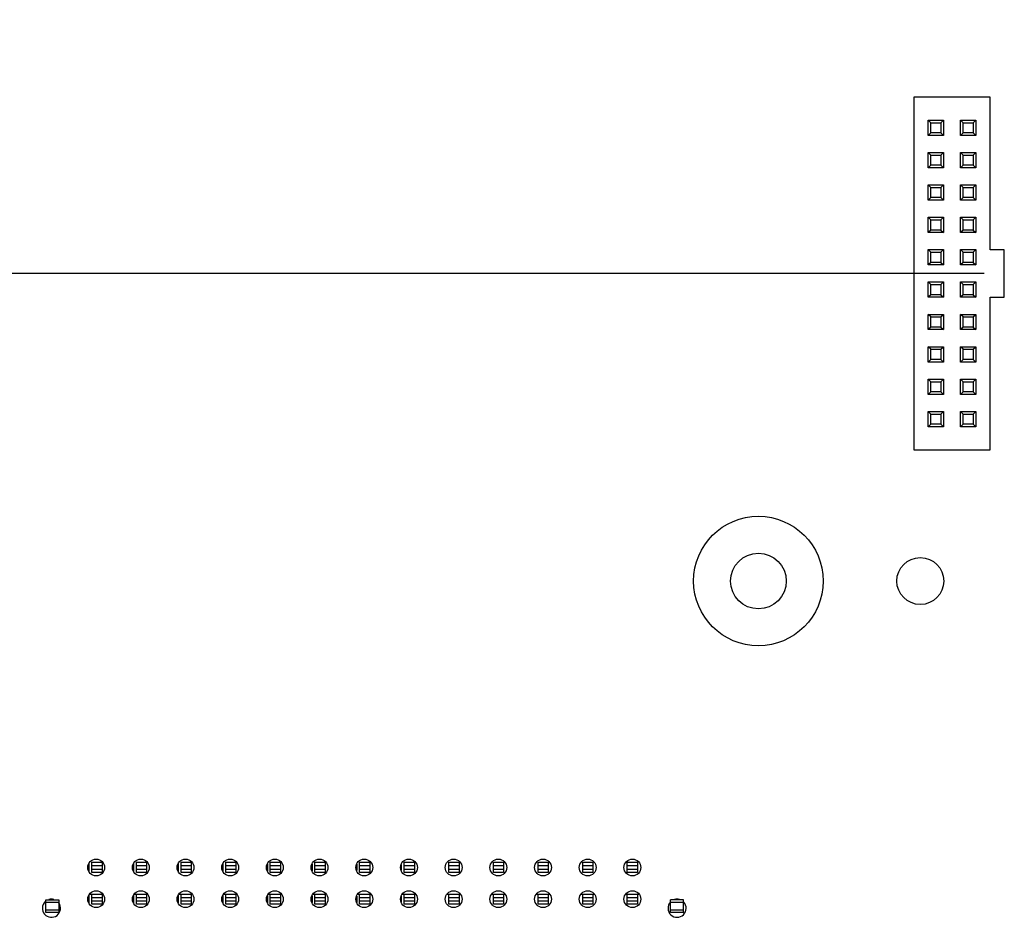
# Model space of a CAD drawing. Header units: inches. Extents: x 0 to 34, y 0 to 22.
# Tile 4 of 20: x 10.4 to 13.4, y 11.1 to 13.9. Entities that reach past the tile are written whole.
import ezdxf

# ---------------------------------------------------------------- set-up
doc = ezdxf.new("R2010")
doc.units = ezdxf.units.IN
doc.header["$LTSCALE"] = 1.87
doc.header["$MEASUREMENT"] = 0
doc.layers.get('0').update_dxf_attribs({"linetype": 'CONTINUOUS'})
for name, color, linetype in [('02___PRT_ALL_AXES', 7, 'CONTINUOUS'), ('03___PRT_ALL_CURVES', 7, 'CONTINUOUS'), ('DIMENSIONS', 7, 'CONTINUOUS')]:
    doc.layers.add(name, color=color, linetype=linetype)
doc.styles.get("Standard").update_dxf_attribs({"font": 'txt', "width": 0.8})
doc.dimstyles.new('DIMSTYLE_1', dxfattribs={"dimtxt": 0.125, "dimasz": 0.18, "dimexe": 0.125, "dimexo": 0.0625, "dimgap": 0.03125, "dimtad": 0, "dimtih": 1, "dimtoh": 1, "dimdec": 3, "dimzin": 4, "dimdsep": 46, "dimtxsty": 'STANDARD', "dimblk": '_FILLED', "dimblk1": '_FILLED', "dimblk2": '_FILLED', "dimcen": 0.09, "dimadec": 0, "dimazin": 0, "dimtp": 0.001, "dimtm": 0.001, "dimtfac": 1, "dimtdec": 3, "dimtofl": 0, "dimtmove": 0, "dimatfit": 3, "dimldrblk": '_FILLED', "dimfxl": 1, "dimtolj": 1, "dimtzin": 4, "dimarcsym": 0})

# ---------------------------------------------------------------- blocks, each defined once
blk = doc.blocks.new('*D5')
at = {"layer": 'DIMENSIONS', "color": 2, "linetype": 'CONTINUOUS'}
blk.add_line((13.3631, 13.1251), (8.3187, 13.1251), dxfattribs=at)
at = {"layer": 'DIMENSIONS', "color": 2, "linetype": 'CONTINUOUS', "insert": (8.2562, 13.1876), "char_height": 0.125, "width": 1.325, "attachment_point": 3, "line_spacing_factor": 0.9}
blk.add_mtext('3.350{\\Ftxt.shx;\\W1.000000;\\H0.125000; }[85.09]', dxfattribs=at)
blk = doc.blocks.new('_FILLED')
at = {"color": 0, "linetype": 'BYBLOCK'}
blk.add_solid([(0, 0), (-1, 0.174), (-1, -0.174)], dxfattribs=at)

msp = doc.modelspace()

# ---------------------------------------------------------------- linework, layer by layer
at = {"color": 7, "linetype": 'CONTINUOUS'}
for p, q in [((13.146, 13.6696), (13.146, 12.5806)), ((13.3823, 13.6696), (13.146, 13.6696)), ((13.3823, 13.1979), (13.3823, 13.6696)), ((13.1905, 13.5515), (13.1905, 13.5987)), ((13.1984, 13.5908), (13.1905, 13.5987)), ((13.1905, 13.5987), (13.2378, 13.5987)), ((13.1984, 13.5593), (13.1984, 13.5908)), ((13.1984, 13.5908), (13.2299, 13.5908)), ((13.2299, 13.5908), (13.2378, 13.5987)), ((13.2299, 13.5908), (13.2299, 13.5593)), ((13.2378, 13.5987), (13.2378, 13.5515)), ((13.2905, 13.5515), (13.2905, 13.5987)), ((13.2984, 13.5908), (13.2905, 13.5987)), ((13.2905, 13.5987), (13.3378, 13.5987)), ((13.2984, 13.5593), (13.2984, 13.5908)), ((13.2984, 13.5908), (13.3299, 13.5908)), ((13.3299, 13.5908), (13.3378, 13.5987)), ((13.3299, 13.5908), (13.3299, 13.5593)), ((13.3378, 13.5987), (13.3378, 13.5515)), ((13.1984, 13.5593), (13.1905, 13.5515)), ((13.2378, 13.5515), (13.1905, 13.5515)), ((13.2299, 13.5593), (13.1984, 13.5593)), ((13.2299, 13.5593), (13.2378, 13.5515)), ((13.2984, 13.5593), (13.2905, 13.5515)), ((13.3378, 13.5515), (13.2905, 13.5515)), ((13.3299, 13.5593), (13.2984, 13.5593)), ((13.3299, 13.5593), (13.3378, 13.5515)), ((13.1905, 13.4515), (13.1905, 13.4987)), ((13.1984, 13.4908), (13.1905, 13.4987)), ((13.1905, 13.4987), (13.2378, 13.4987)), ((13.1984, 13.4593), (13.1984, 13.4908)), ((13.1984, 13.4908), (13.2299, 13.4908)), ((13.2299, 13.4908), (13.2378, 13.4987)), ((13.2299, 13.4908), (13.2299, 13.4593)), ((13.2378, 13.4987), (13.2378, 13.4515)), ((13.2905, 13.4515), (13.2905, 13.4987)), ((13.2984, 13.4908), (13.2905, 13.4987)), ((13.2905, 13.4987), (13.3378, 13.4987)), ((13.2984, 13.4593), (13.2984, 13.4908)), ((13.2984, 13.4908), (13.3299, 13.4908)), ((13.3299, 13.4908), (13.3378, 13.4987)), ((13.3299, 13.4908), (13.3299, 13.4593)), ((13.3378, 13.4987), (13.3378, 13.4515)), ((13.1984, 13.4593), (13.1905, 13.4515)), ((13.2378, 13.4515), (13.1905, 13.4515)), ((13.2299, 13.4593), (13.1984, 13.4593)), ((13.2299, 13.4593), (13.2378, 13.4515)), ((13.2984, 13.4593), (13.2905, 13.4515)), ((13.3378, 13.4515), (13.2905, 13.4515)), ((13.3299, 13.4593), (13.2984, 13.4593)), ((13.3299, 13.4593), (13.3378, 13.4515)), ((13.1905, 13.3515), (13.1905, 13.3987)), ((13.1984, 13.3908), (13.1905, 13.3987)), ((13.1905, 13.3987), (13.2378, 13.3987)), ((13.1984, 13.3593), (13.1984, 13.3908)), ((13.1984, 13.3908), (13.2299, 13.3908)), ((13.2299, 13.3908), (13.2378, 13.3987)), ((13.2299, 13.3908), (13.2299, 13.3593)), ((13.2378, 13.3987), (13.2378, 13.3515)), ((13.2905, 13.3515), (13.2905, 13.3987)), ((13.2984, 13.3908), (13.2905, 13.3987)), ((13.2905, 13.3987), (13.3378, 13.3987)), ((13.2984, 13.3593), (13.2984, 13.3908)), ((13.2984, 13.3908), (13.3299, 13.3908)), ((13.3299, 13.3908), (13.3378, 13.3987)), ((13.3299, 13.3908), (13.3299, 13.3593)), ((13.3378, 13.3987), (13.3378, 13.3515)), ((13.1984, 13.3593), (13.1905, 13.3515)), ((13.2378, 13.3515), (13.1905, 13.3515)), ((13.2299, 13.3593), (13.1984, 13.3593)), ((13.2299, 13.3593), (13.2378, 13.3515)), ((13.2984, 13.3593), (13.2905, 13.3515)), ((13.3378, 13.3515), (13.2905, 13.3515)), ((13.3299, 13.3593), (13.2984, 13.3593)), ((13.3299, 13.3593), (13.3378, 13.3515)), ((13.1905, 13.2515), (13.1905, 13.2987)), ((13.1984, 13.2908), (13.1905, 13.2987)), ((13.1905, 13.2987), (13.2378, 13.2987)), ((13.1984, 13.2593), (13.1984, 13.2908)), ((13.1984, 13.2908), (13.2299, 13.2908)), ((13.2299, 13.2908), (13.2378, 13.2987)), ((13.2299, 13.2908), (13.2299, 13.2593)), ((13.2378, 13.2987), (13.2378, 13.2515)), ((13.2905, 13.2515), (13.2905, 13.2987)), ((13.2984, 13.2908), (13.2905, 13.2987)), ((13.2905, 13.2987), (13.3378, 13.2987)), ((13.2984, 13.2593), (13.2984, 13.2908)), ((13.2984, 13.2908), (13.3299, 13.2908)), ((13.3299, 13.2908), (13.3378, 13.2987)), ((13.3299, 13.2908), (13.3299, 13.2593)), ((13.3378, 13.2987), (13.3378, 13.2515)), ((13.1984, 13.2593), (13.1905, 13.2515)), ((13.2299, 13.2593), (13.1984, 13.2593)), ((13.2299, 13.2593), (13.2378, 13.2515)), ((13.2984, 13.2593), (13.2905, 13.2515)), ((13.3299, 13.2593), (13.2984, 13.2593)), ((13.3299, 13.2593), (13.3378, 13.2515)), ((13.2378, 13.2515), (13.1905, 13.2515)), ((13.3378, 13.2515), (13.2905, 13.2515)), ((13.1905, 13.1515), (13.1905, 13.1987)), ((13.1984, 13.1908), (13.1905, 13.1987)), ((13.1905, 13.1987), (13.2378, 13.1987)), ((13.2299, 13.1908), (13.2378, 13.1987)), ((13.2378, 13.1987), (13.2378, 13.1515)), ((13.2905, 13.1515), (13.2905, 13.1987)), ((13.2984, 13.1908), (13.2905, 13.1987)), ((13.2905, 13.1987), (13.3378, 13.1987)), ((13.3299, 13.1908), (13.3378, 13.1987)), ((13.3378, 13.1987), (13.3378, 13.1515)), ((13.4256, 13.1979), (13.3823, 13.1979)), ((13.4256, 13.0523), (13.4256, 13.1979)), ((13.1984, 13.1593), (13.1984, 13.1908)), ((13.1984, 13.1908), (13.2299, 13.1908)), ((13.2299, 13.1908), (13.2299, 13.1593)), ((13.2984, 13.1593), (13.2984, 13.1908)), ((13.2984, 13.1908), (13.3299, 13.1908)), ((13.3299, 13.1908), (13.3299, 13.1593)), ((13.1984, 13.1593), (13.1905, 13.1515)), ((13.2378, 13.1515), (13.1905, 13.1515)), ((13.2299, 13.1593), (13.1984, 13.1593)), ((13.2299, 13.1593), (13.2378, 13.1515)), ((13.2984, 13.1593), (13.2905, 13.1515)), ((13.3378, 13.1515), (13.2905, 13.1515)), ((13.3299, 13.1593), (13.2984, 13.1593)), ((13.3299, 13.1593), (13.3378, 13.1515)), ((13.1905, 13.0515), (13.1905, 13.0987)), ((13.1984, 13.0908), (13.1905, 13.0987)), ((13.1905, 13.0987), (13.2378, 13.0987)), ((13.1984, 13.0593), (13.1984, 13.0908)), ((13.1984, 13.0908), (13.2299, 13.0908)), ((13.2299, 13.0908), (13.2378, 13.0987)), ((13.2299, 13.0908), (13.2299, 13.0593)), ((13.2378, 13.0987), (13.2378, 13.0515)), ((13.2905, 13.0515), (13.2905, 13.0987)), ((13.2984, 13.0908), (13.2905, 13.0987)), ((13.2905, 13.0987), (13.3378, 13.0987)), ((13.2984, 13.0593), (13.2984, 13.0908)), ((13.2984, 13.0908), (13.3299, 13.0908)), ((13.3299, 13.0908), (13.3378, 13.0987)), ((13.3299, 13.0908), (13.3299, 13.0593)), ((13.3378, 13.0987), (13.3378, 13.0515)), ((13.1984, 13.0593), (13.1905, 13.0515)), ((13.2378, 13.0515), (13.1905, 13.0515)), ((13.2299, 13.0593), (13.1984, 13.0593)), ((13.2299, 13.0593), (13.2378, 13.0515)), ((13.2984, 13.0593), (13.2905, 13.0515)), ((13.3378, 13.0515), (13.2905, 13.0515)), ((13.3299, 13.0593), (13.2984, 13.0593)), ((13.3299, 13.0593), (13.3378, 13.0515)), ((13.3823, 12.5806), (13.3823, 13.0523)), ((13.3823, 13.0523), (13.4256, 13.0523)), ((13.1905, 12.9515), (13.1905, 12.9987)), ((13.1984, 12.9908), (13.1905, 12.9987)), ((13.1905, 12.9987), (13.2378, 12.9987)), ((13.1984, 12.9593), (13.1984, 12.9908)), ((13.1984, 12.9908), (13.2299, 12.9908)), ((13.2299, 12.9908), (13.2378, 12.9987)), ((13.2299, 12.9908), (13.2299, 12.9593)), ((13.2378, 12.9987), (13.2378, 12.9515)), ((13.2905, 12.9515), (13.2905, 12.9987)), ((13.2984, 12.9908), (13.2905, 12.9987)), ((13.2905, 12.9987), (13.3378, 12.9987)), ((13.2984, 12.9593), (13.2984, 12.9908)), ((13.2984, 12.9908), (13.3299, 12.9908)), ((13.3299, 12.9908), (13.3378, 12.9987)), ((13.3299, 12.9908), (13.3299, 12.9593)), ((13.3378, 12.9987), (13.3378, 12.9515)), ((13.1984, 12.9593), (13.1905, 12.9515)), ((13.2299, 12.9593), (13.1984, 12.9593)), ((13.2299, 12.9593), (13.2378, 12.9515)), ((13.2984, 12.9593), (13.2905, 12.9515)), ((13.3299, 12.9593), (13.2984, 12.9593)), ((13.3299, 12.9593), (13.3378, 12.9515)), ((13.2378, 12.9515), (13.1905, 12.9515)), ((13.3378, 12.9515), (13.2905, 12.9515)), ((13.1905, 12.8515), (13.1905, 12.8987)), ((13.1984, 12.8908), (13.1905, 12.8987)), ((13.1905, 12.8987), (13.2378, 12.8987)), ((13.2299, 12.8908), (13.2378, 12.8987)), ((13.2378, 12.8987), (13.2378, 12.8515)), ((13.2905, 12.8515), (13.2905, 12.8987)), ((13.2984, 12.8908), (13.2905, 12.8987)), ((13.2905, 12.8987), (13.3378, 12.8987)), ((13.3299, 12.8908), (13.3378, 12.8987)), ((13.3378, 12.8987), (13.3378, 12.8515)), ((13.1984, 12.8593), (13.1984, 12.8908)), ((13.1984, 12.8908), (13.2299, 12.8908)), ((13.2299, 12.8908), (13.2299, 12.8593)), ((13.2984, 12.8593), (13.2984, 12.8908)), ((13.2984, 12.8908), (13.3299, 12.8908)), ((13.3299, 12.8908), (13.3299, 12.8593)), ((13.1984, 12.8593), (13.1905, 12.8515)), ((13.2378, 12.8515), (13.1905, 12.8515)), ((13.2299, 12.8593), (13.1984, 12.8593)), ((13.2299, 12.8593), (13.2378, 12.8515)), ((13.2984, 12.8593), (13.2905, 12.8515)), ((13.3378, 12.8515), (13.2905, 12.8515)), ((13.3299, 12.8593), (13.2984, 12.8593)), ((13.3299, 12.8593), (13.3378, 12.8515)), ((13.1905, 12.7515), (13.1905, 12.7987)), ((13.1984, 12.7908), (13.1905, 12.7987)), ((13.1905, 12.7987), (13.2378, 12.7987)), ((13.1984, 12.7593), (13.1984, 12.7908)), ((13.1984, 12.7908), (13.2299, 12.7908)), ((13.2299, 12.7908), (13.2378, 12.7987)), ((13.2299, 12.7908), (13.2299, 12.7593)), ((13.2378, 12.7987), (13.2378, 12.7515)), ((13.2905, 12.7515), (13.2905, 12.7987)), ((13.2984, 12.7908), (13.2905, 12.7987)), ((13.2905, 12.7987), (13.3378, 12.7987)), ((13.2984, 12.7593), (13.2984, 12.7908)), ((13.2984, 12.7908), (13.3299, 12.7908)), ((13.3299, 12.7908), (13.3378, 12.7987)), ((13.3299, 12.7908), (13.3299, 12.7593)), ((13.3378, 12.7987), (13.3378, 12.7515)), ((13.1984, 12.7593), (13.1905, 12.7515)), ((13.2378, 12.7515), (13.1905, 12.7515)), ((13.2299, 12.7593), (13.1984, 12.7593)), ((13.2299, 12.7593), (13.2378, 12.7515)), ((13.2984, 12.7593), (13.2905, 12.7515)), ((13.3378, 12.7515), (13.2905, 12.7515)), ((13.3299, 12.7593), (13.2984, 12.7593)), ((13.3299, 12.7593), (13.3378, 12.7515)), ((13.1905, 12.6515), (13.1905, 12.6987)), ((13.1984, 12.6908), (13.1905, 12.6987)), ((13.1905, 12.6987), (13.2378, 12.6987)), ((13.1984, 12.6593), (13.1984, 12.6908)), ((13.1984, 12.6908), (13.2299, 12.6908)), ((13.2299, 12.6908), (13.2378, 12.6987)), ((13.2299, 12.6908), (13.2299, 12.6593)), ((13.2378, 12.6987), (13.2378, 12.6515)), ((13.2905, 12.6515), (13.2905, 12.6987)), ((13.2984, 12.6908), (13.2905, 12.6987)), ((13.2905, 12.6987), (13.3378, 12.6987)), ((13.2984, 12.6593), (13.2984, 12.6908)), ((13.2984, 12.6908), (13.3299, 12.6908)), ((13.3299, 12.6908), (13.3378, 12.6987)), ((13.3299, 12.6908), (13.3299, 12.6593)), ((13.3378, 12.6987), (13.3378, 12.6515)), ((13.1984, 12.6593), (13.1905, 12.6515)), ((13.2378, 12.6515), (13.1905, 12.6515)), ((13.2299, 12.6593), (13.1984, 12.6593)), ((13.2299, 12.6593), (13.2378, 12.6515)), ((13.2984, 12.6593), (13.2905, 12.6515)), ((13.3378, 12.6515), (13.2905, 12.6515)), ((13.3299, 12.6593), (13.2984, 12.6593)), ((13.3299, 12.6593), (13.3378, 12.6515)), ((13.146, 12.5806), (13.3823, 12.5806))]:
    msp.add_line(p, q, dxfattribs=at)
at = {"color": 6, "linetype": 'CONTINUOUS'}
for p, q in [((10.599, 11.3038), (10.599, 11.2771)), ((10.6078, 11.2751), (10.6078, 11.3066)), ((10.6078, 11.3066), (10.6393, 11.3066)), ((10.6078, 11.296), (10.6393, 11.296)), ((10.6078, 11.2856), (10.6393, 11.2856)), ((10.6393, 11.3066), (10.6393, 11.2751)), ((10.7368, 11.3036), (10.7368, 11.2773)), ((10.7456, 11.2751), (10.7456, 11.3066)), ((10.7456, 11.3066), (10.7771, 11.3066)), ((10.7456, 11.296), (10.7771, 11.296)), ((10.7456, 11.2856), (10.7771, 11.2856)), ((10.7771, 11.3066), (10.7771, 11.2751)), ((10.8746, 11.3033), (10.8746, 11.2776)), ((10.8834, 11.2751), (10.8834, 11.3066)), ((10.8834, 11.3066), (10.9149, 11.3066)), ((10.8834, 11.296), (10.9149, 11.296)), ((10.8834, 11.2856), (10.9149, 11.2856)), ((10.9149, 11.3066), (10.9149, 11.2751)), ((11.0124, 11.3025), (11.0124, 11.2783)), ((11.0212, 11.2751), (11.0212, 11.3066)), ((11.0212, 11.3066), (11.0527, 11.3066)), ((11.0212, 11.296), (11.0527, 11.296)), ((11.0212, 11.2856), (11.0527, 11.2856)), ((11.0527, 11.3066), (11.0527, 11.2751)), ((11.1501, 11.3017), (11.1501, 11.2791)), ((11.159, 11.2751), (11.159, 11.3066)), ((11.159, 11.3066), (11.1905, 11.3066)), ((11.159, 11.296), (11.1905, 11.296)), ((11.159, 11.2856), (11.1905, 11.2856)), ((11.1905, 11.3066), (11.1905, 11.2751)), ((11.2879, 11.301), (11.2879, 11.2799)), ((11.2968, 11.2751), (11.2968, 11.3066)), ((11.2968, 11.3066), (11.3283, 11.3066)), ((11.2968, 11.296), (11.3283, 11.296)), ((11.2968, 11.2856), (11.3283, 11.2856)), ((11.3283, 11.3066), (11.3283, 11.2751)), ((11.4257, 11.3002), (11.4257, 11.2806)), ((11.4346, 11.2751), (11.4346, 11.3066)), ((11.4346, 11.3066), (11.4661, 11.3066)), ((11.4346, 11.296), (11.4661, 11.296)), ((11.4346, 11.2856), (11.4661, 11.2856)), ((11.4661, 11.3066), (11.4661, 11.2751)), ((11.5635, 11.2994), (11.5635, 11.2814)), ((11.5724, 11.2751), (11.5724, 11.3066)), ((11.5724, 11.3066), (11.6039, 11.3066)), ((11.5724, 11.296), (11.6039, 11.296)), ((11.5724, 11.2856), (11.6039, 11.2856)), ((11.6039, 11.3066), (11.6039, 11.2751)), ((11.7102, 11.2751), (11.7102, 11.3066)), ((11.7102, 11.3066), (11.7417, 11.3066)), ((11.7102, 11.296), (11.7417, 11.296)), ((11.7102, 11.2856), (11.7417, 11.2856)), ((11.7417, 11.3066), (11.7417, 11.2751)), ((11.848, 11.2751), (11.848, 11.3066)), ((11.848, 11.3066), (11.8795, 11.3066)), ((11.848, 11.296), (11.8795, 11.296)), ((11.848, 11.2856), (11.8795, 11.2856)), ((11.8795, 11.3066), (11.8795, 11.2751)), ((11.9858, 11.2751), (11.9858, 11.3066)), ((11.9858, 11.3066), (12.0173, 11.3066)), ((11.9858, 11.296), (12.0173, 11.296)), ((11.9858, 11.2856), (12.0173, 11.2856)), ((12.0173, 11.3066), (12.0173, 11.2751)), ((12.1236, 11.2751), (12.1236, 11.3066)), ((12.1236, 11.3066), (12.1551, 11.3066)), ((12.1236, 11.296), (12.1551, 11.296)), ((12.1236, 11.2856), (12.1551, 11.2856)), ((12.1551, 11.3066), (12.1551, 11.2751)), ((12.2614, 11.2751), (12.2614, 11.3066)), ((12.2614, 11.3066), (12.2929, 11.3066)), ((12.2614, 11.296), (12.2929, 11.296)), ((12.2614, 11.2856), (12.2929, 11.2856)), ((12.2929, 11.3066), (12.2929, 11.2751)), ((10.6393, 11.2751), (10.6078, 11.2751)), ((10.7771, 11.2751), (10.7456, 11.2751)), ((10.9149, 11.2751), (10.8834, 11.2751)), ((11.0527, 11.2751), (11.0212, 11.2751)), ((11.1905, 11.2751), (11.159, 11.2751)), ((11.3283, 11.2751), (11.2968, 11.2751)), ((11.4661, 11.2751), (11.4346, 11.2751)), ((11.6039, 11.2751), (11.5724, 11.2751)), ((11.7417, 11.2751), (11.7102, 11.2751)), ((11.8795, 11.2751), (11.848, 11.2751)), ((12.0173, 11.2751), (11.9858, 11.2751)), ((12.1551, 11.2751), (12.1236, 11.2751)), ((12.2929, 11.2751), (12.2614, 11.2751)), ((10.4661, 11.1511), (10.4661, 11.1905)), ((10.4661, 11.1905), (10.5055, 11.1905)), ((10.5055, 11.1905), (10.5055, 11.1511)), ((10.599, 11.2058), (10.599, 11.1791)), ((10.6013, 11.2082), (10.6393, 11.2082)), ((10.6078, 11.1767), (10.6078, 11.2082)), ((10.6078, 11.1976), (10.6393, 11.1976)), ((10.6393, 11.2082), (10.6393, 11.1767)), ((10.7368, 11.2056), (10.7368, 11.1793)), ((10.7393, 11.2082), (10.7771, 11.2082)), ((10.7456, 11.1767), (10.7456, 11.2082)), ((10.7456, 11.1976), (10.7771, 11.1976)), ((10.7771, 11.2082), (10.7771, 11.1767)), ((10.8746, 11.2053), (10.8746, 11.1796)), ((10.8773, 11.2082), (10.9149, 11.2082)), ((10.8834, 11.1767), (10.8834, 11.2082)), ((10.8834, 11.1976), (10.9149, 11.1976)), ((10.9149, 11.2082), (10.9149, 11.1767)), ((11.0124, 11.2045), (11.0124, 11.1803)), ((11.0153, 11.2082), (11.0527, 11.2082)), ((11.0212, 11.1767), (11.0212, 11.2082)), ((11.0212, 11.1976), (11.0527, 11.1976)), ((11.0527, 11.2082), (11.0527, 11.1767)), ((11.1501, 11.2037), (11.1501, 11.1811)), ((11.1533, 11.2082), (11.1905, 11.2082)), ((11.159, 11.1767), (11.159, 11.2082)), ((11.159, 11.1976), (11.1905, 11.1976)), ((11.1905, 11.2082), (11.1905, 11.1767)), ((11.2879, 11.203), (11.2879, 11.1819)), ((11.2913, 11.2082), (11.3283, 11.2082)), ((11.2968, 11.1767), (11.2968, 11.2082)), ((11.2968, 11.1976), (11.3283, 11.1976)), ((11.3283, 11.2082), (11.3283, 11.1767)), ((11.4257, 11.2022), (11.4257, 11.1826)), ((11.4293, 11.2082), (11.4661, 11.2082)), ((11.4346, 11.1767), (11.4346, 11.2082)), ((11.4346, 11.1976), (11.4661, 11.1976)), ((11.4661, 11.2082), (11.4661, 11.1767)), ((11.5635, 11.2014), (11.5635, 11.1834)), ((11.5673, 11.2082), (11.6069, 11.2082)), ((11.5724, 11.1767), (11.5724, 11.2082)), ((11.5724, 11.1976), (11.6039, 11.1976)), ((11.6039, 11.2082), (11.6039, 11.1767)), ((11.7053, 11.2082), (11.7449, 11.2082)), ((11.7102, 11.1767), (11.7102, 11.2082)), ((11.7102, 11.1976), (11.7417, 11.1976)), ((11.7417, 11.2082), (11.7417, 11.1767)), ((11.8433, 11.2082), (11.8829, 11.2082)), ((11.848, 11.1767), (11.848, 11.2082)), ((11.848, 11.1976), (11.8795, 11.1976)), ((11.8795, 11.2082), (11.8795, 11.1767)), ((11.9813, 11.2082), (12.0209, 11.2082)), ((11.9858, 11.1767), (11.9858, 11.2082)), ((11.9858, 11.1976), (12.0173, 11.1976)), ((12.0173, 11.2082), (12.0173, 11.1767)), ((12.1193, 11.2082), (12.1589, 11.2082)), ((12.1236, 11.1767), (12.1236, 11.2082)), ((12.1236, 11.1976), (12.1551, 11.1976)), ((12.1551, 11.2082), (12.1551, 11.1767)), ((12.2573, 11.2082), (12.2969, 11.2082)), ((12.2614, 11.1767), (12.2614, 11.2082)), ((12.2614, 11.1976), (12.2929, 11.1976)), ((12.2929, 11.2082), (12.2929, 11.1767)), ((12.3952, 11.1511), (12.3952, 11.1905)), ((12.4346, 11.1905), (12.3952, 11.1905)), ((12.4346, 11.1511), (12.4346, 11.1905)), ((10.5055, 11.1826), (10.4661, 11.1826)), ((10.5055, 11.159), (10.4661, 11.159)), ((10.6078, 11.1872), (10.6393, 11.1872)), ((10.6393, 11.1767), (10.6078, 11.1767)), ((10.7456, 11.1872), (10.7771, 11.1872)), ((10.7771, 11.1767), (10.7456, 11.1767)), ((10.8834, 11.1872), (10.9149, 11.1872)), ((10.9149, 11.1767), (10.8834, 11.1767)), ((11.0212, 11.1872), (11.0527, 11.1872)), ((11.0527, 11.1767), (11.0212, 11.1767)), ((11.159, 11.1872), (11.1905, 11.1872)), ((11.1905, 11.1767), (11.159, 11.1767)), ((11.2968, 11.1872), (11.3283, 11.1872)), ((11.3283, 11.1767), (11.2968, 11.1767)), ((11.4346, 11.1872), (11.4661, 11.1872)), ((11.4661, 11.1767), (11.4346, 11.1767)), ((11.5724, 11.1872), (11.6039, 11.1872)), ((11.6039, 11.1767), (11.5724, 11.1767)), ((11.7102, 11.1872), (11.7417, 11.1872)), ((11.7417, 11.1767), (11.7102, 11.1767)), ((11.848, 11.1872), (11.8795, 11.1872)), ((11.8795, 11.1767), (11.848, 11.1767)), ((11.9858, 11.1872), (12.0173, 11.1872)), ((12.0173, 11.1767), (11.9858, 11.1767)), ((12.1236, 11.1872), (12.1551, 11.1872)), ((12.1551, 11.1767), (12.1236, 11.1767)), ((12.2614, 11.1872), (12.2929, 11.1872)), ((12.2929, 11.1767), (12.2614, 11.1767)), ((12.4346, 11.1826), (12.3952, 11.1826)), ((12.4346, 11.159), (12.3952, 11.159)), ((10.5055, 11.1511), (10.4661, 11.1511)), ((12.4346, 11.1511), (12.3952, 11.1511))]:
    msp.add_line(p, q, dxfattribs=at)
at = {"layer": '02___PRT_ALL_AXES', "color": 7, "linetype": 'CONTINUOUS'}
for centre, radius in [((12.6662, 12.1751), 0.086), ((13.1662, 12.1751), 0.0725), ((10.6211, 11.2904), 0.026), ((10.7591, 11.2904), 0.026), ((10.8971, 11.2904), 0.026), ((11.0351, 11.2904), 0.026), ((11.1731, 11.2904), 0.026), ((11.3111, 11.2904), 0.026), ((11.4491, 11.2904), 0.026), ((11.5871, 11.2904), 0.026), ((11.7251, 11.2904), 0.026), ((11.8631, 11.2904), 0.026), ((12.0011, 11.2904), 0.026), ((12.1391, 11.2904), 0.026), ((12.2771, 11.2904), 0.026), ((10.6211, 11.1924), 0.026), ((10.7591, 11.1924), 0.026), ((10.8971, 11.1924), 0.026), ((11.0351, 11.1924), 0.026), ((11.1731, 11.1924), 0.026), ((11.3111, 11.1924), 0.026), ((11.4491, 11.1924), 0.026), ((11.5871, 11.1924), 0.026), ((11.7251, 11.1924), 0.026), ((11.8631, 11.1924), 0.026), ((12.0011, 11.1924), 0.026), ((12.1391, 11.1924), 0.026), ((12.2771, 11.1924), 0.026)]:
    msp.add_circle(centre, radius, dxfattribs=at)
for centre, start, end in [((10.4831, 11.1644), 74.24, 105.76), ((12.4151, 11.1644), 74.24, 105.76), ((10.4831, 11.1644), 133.302, 35.4365), ((12.4151, 11.1644), 137.5932, 43.0192)]:
    msp.add_arc(centre, 0.028, start, end, dxfattribs=at)
at = {"layer": '03___PRT_ALL_CURVES', "color": 4, "linetype": 'CONTINUOUS'}
msp.add_circle((12.6662, 12.1751), 0.2, dxfattribs=at)

# ---------------------------------------------------------------- dimensions: what is measured, and where the dimension line sits
at = {"layer": 'DIMENSIONS', "color": 2, "linetype": 'CONTINUOUS'}
dim = msp.add_ordinate_dim(feature_location=(13.3631, 13.1251), offset=(-5.0444, 0), dtype=0, origin=(13.4256, 16.4751), dimstyle='DIMSTYLE_1', dxfattribs=at)
dim.commit()
dim.dimension.update_dxf_attribs({"geometry": '*D5', "text_midpoint": (7.5937, 13.1251)})

doc.saveas('drawing.dxf')
